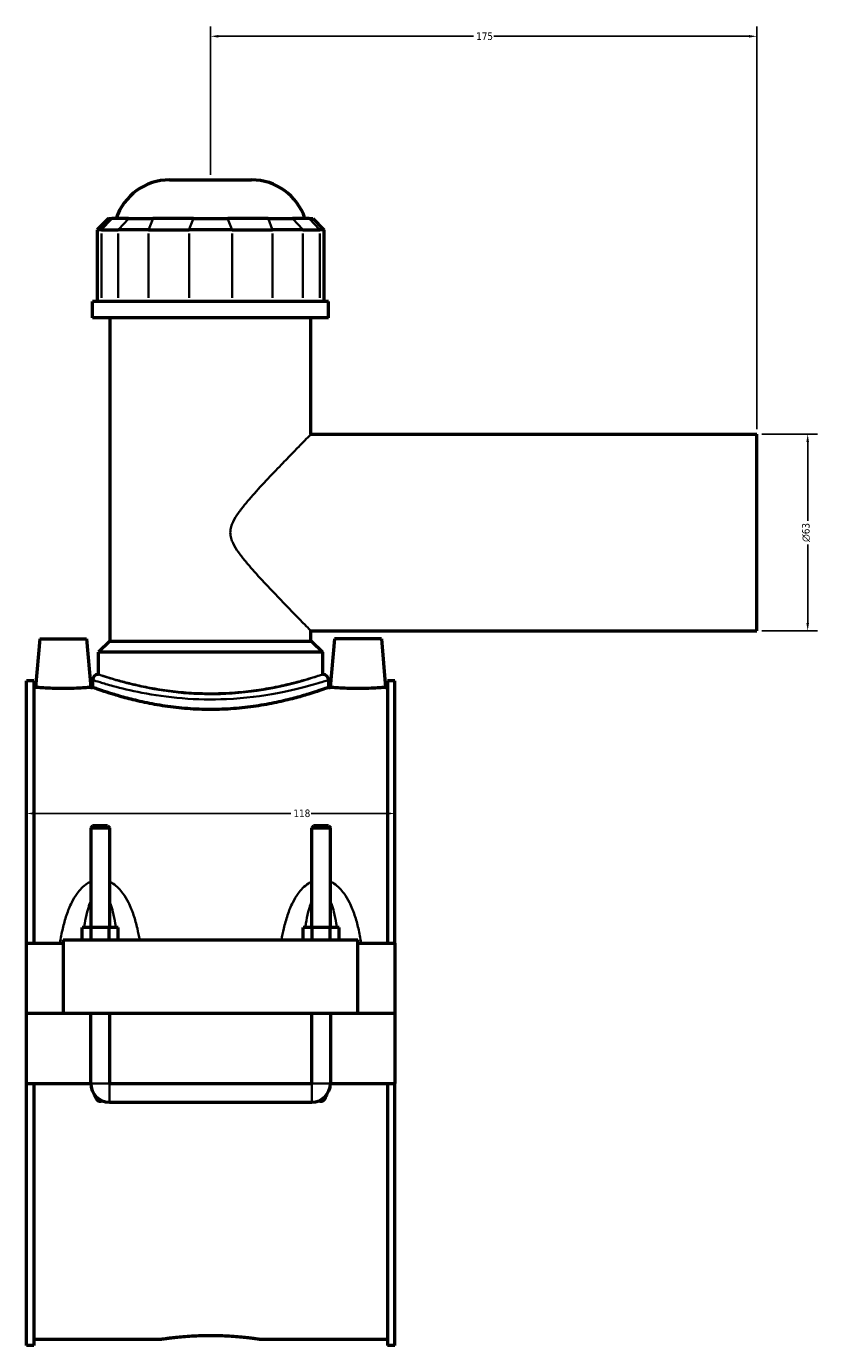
# Model space of a CAD drawing. Header units: millimetres. Extents: x -277 to 997, y -139 to 1191.
# Tile 2 of 8: x -277 to -24, y 241 to 663. Entities that reach past the tile are written whole.
import ezdxf

# ---------------------------------------------------------------- set-up
doc = ezdxf.new("R2010")
doc.units = ezdxf.units.MM
for name, color, linetype, lineweight in [('Dimension (ANSI)', 7, 'Continuous', 25), ('Visible (ANSI)', 7, 'Continuous', 50), ('Visible Narrow (ANSI)', 7, 'Continuous', 35)]:
    doc.layers.add(name, color=color, linetype=linetype, lineweight=lineweight)
doc.styles.add('Note Text (ANSI)', font='tahoma.ttf')
doc.dimstyles.new('Default - mm (ANSI)', dxfattribs={"dimtxt": 2.4, "dimasz": 2.5, "dimexe": 3.175, "dimexo": 1.6002, "dimgap": 0.8, "dimtad": 0, "dimtoh": 1, "dimdec": 0, "dimrnd": 1e-08, "dimzin": 4, "dimdsep": 46, "dimtxsty": 'Note Text (ANSI)', "dimcen": 0.09, "dimdle": 10, "dimclrd": 256, "dimclre": 256, "dimclrt": 5, "dimadec": 1, "dimazin": 1, "dimtfac": 1.27, "dimtofl": 0, "dimtmove": 0, "dimatfit": 3, "dimfxl": 1, "dimtolj": 1, "dimtzin": 4, "dimlwd": -1, "dimlwe": -1, "dimarcsym": 0})

# ---------------------------------------------------------------- blocks, each defined once
blk = doc.blocks.new('*D7')
at = {"layer": 'Defpoints', "color": 0, "transparency": 16777216}
for p in [(-276.95, 411.54), (-158.95, 411.54), (-158.95, 411.05)]:
    blk.add_point(p, dxfattribs=at)
at = {"layer": 'Dimension (ANSI)', "transparency": 16777216}
for p, q in [((-274.45, 411.05), (-192.21, 411.05)), ((-161.45, 411.05), (-185.69, 411.05))]:
    blk.add_line(p, q, dxfattribs=at)
for points in [[(-274.45, 411.47), (-274.45, 410.64), (-276.95, 411.05)], [(-161.45, 411.47), (-161.45, 410.64), (-158.95, 411.05)]]:
    blk.add_solid(points, dxfattribs=at)
at = {"layer": 'Dimension (ANSI)', "color": 5, "transparency": 16777216, "insert": (-191.41, 412.31), "char_height": 2.4, "attachment_point": 1, "style": 'Note Text (ANSI)'}
blk.add_mtext('\\A1;118', dxfattribs=at)
blk = doc.blocks.new('*D8')
at = {"layer": 'Defpoints', "color": 0, "transparency": 16777216}
for p in [(-217.95, 660.05), (-217.95, 614.05), (-42.95, 532.55)]:
    blk.add_point(p, dxfattribs=at)
at = {"layer": 'Dimension (ANSI)', "transparency": 16777216}
for p, q in [((-217.95, 615.65), (-217.95, 663.22)), ((-215.45, 660.05), (-133.68, 660.05)), ((-45.45, 660.05), (-127.21, 660.05)), ((-42.95, 534.15), (-42.95, 663.22))]:
    blk.add_line(p, q, dxfattribs=at)
for points in [[(-215.45, 660.46), (-215.45, 659.63), (-217.95, 660.05)], [(-45.45, 660.46), (-45.45, 659.63), (-42.95, 660.05)]]:
    blk.add_solid(points, dxfattribs=at)
at = {"layer": 'Dimension (ANSI)', "color": 5, "transparency": 16777216, "insert": (-132.88, 661.28), "char_height": 2.4, "attachment_point": 1, "style": 'Note Text (ANSI)'}
blk.add_mtext('\\A1;175', dxfattribs=at)
blk = doc.blocks.new('*D9')
at = {"layer": 'Defpoints', "color": 0, "transparency": 16777216}
for p in [(-42.95, 532.55), (-42.95, 469.55), (-26.68, 469.55)]:
    blk.add_point(p, dxfattribs=at)
at = {"layer": 'Dimension (ANSI)', "transparency": 16777216}
for p, q in [((-41.35, 532.55), (-23.5, 532.55)), ((-26.68, 530.05), (-26.68, 504.85)), ((-26.68, 472.05), (-26.68, 497.24)), ((-41.35, 469.55), (-23.5, 469.55))]:
    blk.add_line(p, q, dxfattribs=at)
for points in [[(-27.09, 530.05), (-26.26, 530.05), (-26.68, 532.55)], [(-27.09, 472.05), (-26.26, 472.05), (-26.68, 469.55)]]:
    blk.add_solid(points, dxfattribs=at)
at = {"layer": 'Dimension (ANSI)', "color": 5, "transparency": 16777216, "insert": (-28.48, 498.04), "char_height": 2.4, "attachment_point": 1, "rotation": 90, "style": 'Note Text (ANSI)'}
blk.add_mtext('\\A1;{\\fAIGDT|b0|i0;\\H2.4000;\\ln}\\fTahoma|b0|i0;\\H2.4000;63', dxfattribs=at)

msp = doc.modelspace()

# ---------------------------------------------------------------- linework, layer by layer
at = {"layer": 'Visible (ANSI)'}
for p, q in [((-231.08, 614.05), (-204.81, 614.05)), ((-250.66, 601.66), (-254.26, 598.06)), ((-250.66, 601.66), (-249.57, 601.66)), ((-244.2, 601.66), (-249.57, 601.66)), ((-244.2, 601.66), (-236.41, 601.66)), ((-223.46, 601.66), (-236.41, 601.66)), ((-223.46, 601.66), (-212.44, 601.66)), ((-199.48, 601.66), (-212.44, 601.66)), ((-199.48, 601.66), (-191.69, 601.66)), ((-186.33, 601.66), (-191.69, 601.66)), ((-186.33, 601.66), (-185.23, 601.66)), ((-185.23, 601.66), (-181.63, 598.06)), ((-252.89, 598.06), (-254.26, 598.06)), ((-254.26, 598.06), (-254.26, 575.11)), ((-252.89, 598.06), (-247.53, 598.06)), ((-237.79, 598.06), (-247.53, 598.06)), ((-237.79, 598.06), (-224.84, 598.06)), ((-211.06, 598.06), (-224.84, 598.06)), ((-211.06, 598.06), (-198.11, 598.06)), ((-188.37, 598.06), (-198.11, 598.06)), ((-188.37, 598.06), (-183, 598.06)), ((-181.63, 598.06), (-183, 598.06)), ((-181.63, 598.06), (-181.63, 575.11)), ((-180.15, 575.11), (-255.75, 575.11)), ((-255.75, 569.8), (-255.75, 575.11)), ((-180.15, 569.8), (-180.15, 575.11)), ((-180.15, 569.8), (-255.75, 569.8)), ((-250.08, 466.3), (-250.08, 569.8)), ((-185.82, 532.55), (-185.82, 569.8)), ((-185.82, 532.55), (-42.95, 532.55)), ((-42.95, 469.55), (-42.95, 532.55)), ((-185.82, 466.3), (-185.82, 469.55)), ((-185.82, 469.55), (-42.95, 469.55)), ((-272.65, 467.05), (-274.01, 451.45)), ((-272.65, 467.05), (-257.65, 467.05)), ((-257.65, 467.05), (-256.28, 451.45)), ((-250.26, 466.3), (-253.86, 462.7)), ((-250.26, 466.3), (-185.64, 466.3)), ((-185.64, 466.3), (-182.04, 462.7)), ((-178.25, 467.05), (-179.61, 451.45)), ((-163.25, 467.05), (-178.25, 467.05)), ((-163.25, 467.05), (-161.88, 451.45)), ((-182.04, 462.7), (-253.86, 462.7)), ((-253.86, 455.62), (-253.86, 462.7)), ((-182.04, 455.62), (-182.04, 462.7)), ((-276.95, 369.55), (-276.95, 453.53)), ((-274.59, 453.53), (-276.95, 453.53)), ((-274.59, 453.53), (-274.59, 369.55)), ((-255.75, 453.82), (-255.75, 451.45)), ((-253.86, 455.62), (-253.95, 455.62)), ((-181.95, 455.62), (-182.04, 455.62)), ((-180.15, 453.82), (-180.15, 451.45)), ((-161.31, 453.53), (-161.31, 369.55)), ((-158.95, 453.53), (-161.31, 453.53)), ((-158.95, 369.55), (-158.95, 453.53)), ((-274.59, 451.45), (-274.01, 451.45)), ((-256.28, 451.45), (-255.75, 451.45)), ((-180.15, 451.45), (-179.61, 451.45)), ((-161.88, 451.45), (-161.31, 451.45)), ((-255.75, 407.1), (-256.35, 406.5)), ((-256.35, 406.5), (-250.35, 406.5)), ((-256.35, 406.5), (-256.35, 374.55)), ((-250.95, 407.1), (-255.75, 407.1)), ((-250.95, 407.1), (-250.35, 406.5)), ((-250.35, 406.5), (-250.35, 374.55)), ((-184.95, 407.1), (-185.55, 406.5)), ((-185.55, 406.5), (-179.55, 406.5)), ((-185.55, 374.55), (-185.55, 406.5)), ((-180.15, 407.1), (-184.95, 407.1)), ((-180.15, 407.1), (-179.55, 406.5)), ((-179.55, 374.55), (-179.55, 406.5)), ((-259.12, 370.55), (-259.12, 374.55)), ((-256.23, 374.55), (-259.12, 374.55)), ((-256.23, 370.55), (-256.23, 374.55)), ((-250.46, 374.55), (-256.23, 374.55)), ((-250.46, 370.55), (-250.46, 374.55)), ((-247.57, 374.55), (-250.46, 374.55)), ((-247.57, 370.55), (-247.57, 374.55)), ((-188.32, 370.55), (-188.32, 374.55)), ((-185.43, 374.55), (-188.32, 374.55)), ((-185.43, 370.55), (-185.43, 374.55)), ((-179.66, 374.55), (-185.43, 374.55)), ((-179.66, 370.55), (-179.66, 374.55)), ((-176.77, 374.55), (-179.66, 374.55)), ((-176.77, 370.55), (-176.77, 374.55)), ((-276.95, 369.55), (-265.15, 369.55)), ((-276.95, 347.1), (-276.95, 369.55)), ((-265.15, 370.55), (-170.75, 370.55)), ((-265.15, 370.55), (-265.15, 347.1)), ((-170.75, 347.1), (-170.75, 370.55)), ((-170.75, 369.55), (-158.95, 369.55)), ((-158.95, 369.55), (-158.95, 347.1)), ((-276.95, 347.1), (-265.15, 347.1)), ((-276.95, 324.55), (-276.95, 347)), ((-256.35, 347), (-276.95, 347)), ((-265.15, 347.1), (-170.75, 347.1)), ((-256.35, 347.1), (-256.35, 347)), ((-256.35, 324.55), (-256.35, 347)), ((-250.35, 347.1), (-250.35, 347)), ((-250.35, 347), (-250.35, 324.55)), ((-185.55, 347), (-250.35, 347)), ((-185.55, 347), (-185.55, 347.1)), ((-185.55, 324.55), (-185.55, 347)), ((-179.55, 347), (-179.55, 347.1)), ((-179.55, 347), (-179.55, 324.55)), ((-158.95, 347), (-179.55, 347)), ((-170.75, 347.1), (-158.95, 347.1)), ((-158.95, 347), (-158.95, 324.55)), ((-276.95, 240.56), (-276.95, 324.55)), ((-276.95, 324.55), (-256.35, 324.55)), ((-274.59, 324.55), (-274.59, 240.56)), ((-250.35, 324.55), (-185.55, 324.55)), ((-179.55, 324.55), (-158.95, 324.55)), ((-161.31, 324.55), (-161.31, 240.56)), ((-158.95, 240.56), (-158.95, 324.55)), ((-250.35, 318.55), (-185.55, 318.55)), ((-274.59, 242.65), (-233.63, 242.65)), ((-202.27, 242.65), (-161.31, 242.65)), ((-274.59, 240.56), (-276.95, 240.56)), ((-158.95, 240.56), (-161.31, 240.56))]:
    msp.add_line(p, q, dxfattribs=at)
for centre, radius, start, end in [((-231.08, 596.05), 18, 90, 161.8403), ((-204.81, 596.05), 18, 18.1597, 90), ((-253.95, 453.82), 1.8, 90, 180), ((-181.95, 453.82), 1.8, 0, 90), ((-250.35, 324.55), 6, 180, 270), ((-185.55, 324.55), 6, 270, 0)]:
    msp.add_arc(centre, radius, start, end, dxfattribs=at)
for points, knots in [([(-256.28, 451.45), (-256.28, 451.45), (-256.5, 451.43), (-257.41, 451.36), (-258.09, 451.3), (-259.66, 451.21), (-260.65, 451.16), (-262.84, 451.09), (-264.03, 451.07), (-266.26, 451.07), (-267.45, 451.09), (-269.64, 451.16), (-270.64, 451.21), (-272.21, 451.3), (-272.89, 451.36), (-273.79, 451.43), (-274.01, 451.45), (-274.01, 451.45)], [1.338907, 1.338907, 1.338907, 1.338907, 1.673491, 1.673491, 2.008074, 2.008074, 2.342944, 2.342944, 2.677815, 2.677815, 3.012686, 3.012686, 3.347556, 3.347556, 3.682139, 3.682139, 4.016722, 4.016722, 4.016722, 4.016722]), ([(-180.15, 451.45), (-180.15, 451.45), (-180.38, 451.36), (-181.35, 451.02), (-182.08, 450.76), (-184.02, 450.1), (-185.22, 449.71), (-187.99, 448.86), (-189.55, 448.41), (-192.88, 447.53), (-194.77, 447.07), (-198.87, 446.19), (-201.1, 445.78), (-205.75, 445.1), (-208.18, 444.82), (-213.08, 444.45), (-215.55, 444.36), (-220.34, 444.36), (-222.82, 444.45), (-227.72, 444.82), (-230.15, 445.1), (-234.8, 445.78), (-237.02, 446.19), (-241.13, 447.07), (-243.01, 447.53), (-246.34, 448.41), (-247.91, 448.86), (-250.68, 449.71), (-251.88, 450.1), (-253.81, 450.76), (-254.55, 451.02), (-255.52, 451.36), (-255.75, 451.45), (-255.75, 451.45)], [5.752543, 5.752543, 5.752543, 5.752543, 6.471374, 6.471374, 7.190205, 7.190205, 7.909035, 7.909035, 8.627866, 8.627866, 9.347171, 9.347171, 10.066476, 10.066476, 10.785781, 10.785781, 11.505086, 11.505086, 12.224391, 12.224391, 12.943695, 12.943695, 13.663, 13.663, 14.382305, 14.382305, 15.101136, 15.101136, 15.819967, 15.819967, 16.538798, 16.538798, 17.257629, 17.257629, 17.257629, 17.257629]), ([(-161.88, 451.45), (-161.88, 451.45), (-162.1, 451.43), (-163.01, 451.36), (-163.69, 451.3), (-165.26, 451.21), (-166.25, 451.16), (-168.44, 451.09), (-169.63, 451.07), (-170.75, 451.07), (-171.86, 451.07), (-173.05, 451.09), (-175.24, 451.16), (-176.24, 451.21), (-177.81, 451.3), (-178.49, 451.36), (-179.39, 451.43), (-179.61, 451.45), (-179.61, 451.45)], [4.016722, 4.016722, 4.016722, 4.016722, 4.351306, 4.351306, 4.685889, 4.685889, 5.020759, 5.020759, 5.35563, 5.35563, 5.35563, 5.690501, 5.690501, 6.025371, 6.025371, 6.359954, 6.359954, 6.694537, 6.694537, 6.694537, 6.694537]), ([(-252.7, 319.03), (-252.75, 318.99), (-252.79, 318.96), (-252.92, 318.88), (-253, 318.84), (-253.17, 318.79), (-253.26, 318.78), (-253.44, 318.78), (-253.52, 318.79), (-253.69, 318.84), (-253.78, 318.88), (-254.01, 319.03), (-254.15, 319.16), (-254.61, 319.69), (-254.85, 320.2), (-255.07, 320.79), (-255.09, 320.84), (-255.11, 320.9)], [1.535936, 1.535936, 1.535936, 1.535936, 1.5521174, 1.5521174, 1.5785837, 1.5785837, 1.6050499, 1.6050499, 1.6315162, 1.6315162, 1.6579824, 1.6579824, 1.7109149, 1.7109149, 1.8732029, 1.8732029, 1.8900181, 1.8900181, 1.8900181, 1.8900181]), ([(-180.79, 320.9), (-180.81, 320.84), (-180.83, 320.79), (-181.05, 320.2), (-181.29, 319.69), (-181.75, 319.16), (-181.88, 319.03), (-182.12, 318.88), (-182.2, 318.84), (-182.37, 318.79), (-182.46, 318.78), (-182.64, 318.78), (-182.72, 318.79), (-182.89, 318.84), (-182.98, 318.88), (-183.1, 318.96), (-183.15, 318.99), (-183.19, 319.03)], [1.3200817, 1.3200817, 1.3200817, 1.3200817, 1.336897, 1.336897, 1.4991849, 1.4991849, 1.5521174, 1.5521174, 1.5785837, 1.5785837, 1.6050499, 1.6050499, 1.6315162, 1.6315162, 1.6579824, 1.6579824, 1.6741639, 1.6741639, 1.6741639, 1.6741639]), ([(-233.63, 242.65), (-233.63, 242.65), (-233.53, 242.66), (-233.14, 242.72), (-232.83, 242.76), (-232.03, 242.87), (-231.53, 242.94), (-230.38, 243.09), (-229.73, 243.16), (-228.34, 243.31), (-227.55, 243.39), (-225.84, 243.53), (-224.92, 243.6), (-222.99, 243.71), (-221.98, 243.76), (-219.95, 243.82), (-218.93, 243.83), (-216.96, 243.83), (-215.94, 243.82), (-213.92, 243.76), (-212.91, 243.71), (-210.98, 243.6), (-210.05, 243.53), (-208.34, 243.39), (-207.55, 243.31), (-206.16, 243.16), (-205.51, 243.09), (-204.36, 242.94), (-203.86, 242.87), (-203.06, 242.76), (-202.76, 242.72), (-202.36, 242.66), (-202.27, 242.65), (-202.27, 242.65)], [2.366429, 2.366429, 2.366429, 2.366429, 2.66223, 2.66223, 2.958031, 2.958031, 3.253832, 3.253832, 3.549634, 3.549634, 3.84544, 3.84544, 4.141246, 4.141246, 4.437052, 4.437052, 4.732858, 4.732858, 5.028665, 5.028665, 5.324471, 5.324471, 5.620277, 5.620277, 5.916083, 5.916083, 6.211885, 6.211885, 6.507686, 6.507686, 6.803487, 6.803487, 7.099288, 7.099288, 7.099288, 7.099288])]:
    msp.add_open_spline(points, degree=3, knots=knots, dxfattribs=at)
at = {"layer": 'Visible Narrow (ANSI)'}
for p, q in [((-249.73, 601.48), (-252.73, 598.24)), ((-247.36, 598.24), (-244.37, 601.48)), ((-236.48, 601.48), (-237.72, 598.24)), ((-223.53, 601.48), (-224.77, 598.24)), ((-212.37, 601.48), (-211.13, 598.24)), ((-199.42, 601.48), (-198.18, 598.24)), ((-191.52, 601.48), (-188.53, 598.24)), ((-186.16, 601.48), (-183.17, 598.24)), ((-252.89, 576.25), (-252.89, 596.91)), ((-247.53, 596.91), (-247.53, 576.25)), ((-237.79, 576.25), (-237.79, 596.91)), ((-224.84, 596.91), (-224.84, 576.25)), ((-211.06, 576.25), (-211.06, 596.91)), ((-198.11, 596.91), (-198.11, 576.25)), ((-188.37, 576.25), (-188.37, 596.91)), ((-183, 596.91), (-183, 576.25)), ((-256.31, 324.55), (-250.38, 324.55)), ((-250.35, 318.58), (-250.35, 324.51)), ((-185.55, 318.58), (-185.55, 324.51)), ((-179.58, 324.55), (-185.51, 324.55))]:
    msp.add_line(p, q, dxfattribs=at)
for points, knots in [([(-185.82, 469.55), (-185.82, 469.55), (-186.04, 469.77), (-186.91, 470.66), (-187.56, 471.32), (-189.2, 473), (-190.19, 474.02), (-192.38, 476.27), (-193.57, 477.51), (-196.27, 480.31), (-197.88, 482), (-201.19, 485.52), (-202.89, 487.35), (-205.33, 490.12), (-206.12, 491.04), (-207.63, 492.89), (-208.35, 493.81), (-209.68, 495.69), (-210.28, 496.63), (-211, 498.15), (-211.21, 498.67), (-211.52, 499.79), (-211.62, 500.39), (-211.62, 501.7), (-211.52, 502.3), (-211.21, 503.42), (-211, 503.95), (-210.28, 505.47), (-209.68, 506.41), (-208.35, 508.28), (-207.63, 509.21), (-206.12, 511.05), (-205.33, 511.97), (-202.89, 514.74), (-201.19, 516.58), (-197.88, 520.1), (-196.27, 521.78), (-193.57, 524.58), (-192.38, 525.82), (-190.19, 528.08), (-189.2, 529.09), (-187.56, 530.77), (-186.91, 531.43), (-186.04, 532.32), (-185.82, 532.55), (-185.82, 532.55)], [5.752755, 5.752755, 5.752755, 5.752755, 6.401383, 6.401383, 7.050011, 7.050011, 7.698638, 7.698638, 8.347266, 8.347266, 9.136827, 9.136827, 9.926388, 9.926388, 10.321169, 10.321169, 10.71595, 10.71595, 11.11073, 11.11073, 11.308121, 11.308121, 11.505511, 11.505511, 11.702901, 11.702901, 11.900291, 11.900291, 12.295072, 12.295072, 12.689853, 12.689853, 13.084633, 13.084633, 13.874194, 13.874194, 14.663756, 14.663756, 15.312383, 15.312383, 15.961011, 15.961011, 16.609639, 16.609639, 17.258266, 17.258266, 17.258266, 17.258266]), ([(-255.74, 453.82), (-255.75, 453.82), (-255.66, 453.79), (-255.11, 453.62), (-254.39, 453.39), (-252.25, 452.74), (-250.84, 452.33), (-246.65, 451.2), (-243.54, 450.43), (-236.09, 448.98), (-231.68, 448.32), (-222.41, 447.57), (-217.56, 447.47), (-206.97, 447.96), (-201.34, 448.71), (-192.25, 450.43), (-188.62, 451.35), (-183.52, 452.76), (-181.83, 453.29), (-180.41, 453.74), (-180.15, 453.82), (-180.15, 453.82)], [-28.739834, -28.739834, -28.739834, -28.739834, -28.305844, -28.305844, -27.427431, -27.427431, -26.549018, -26.549018, -25.262283, -25.262283, -23.873399, -23.873399, -22.499331, -22.499331, -20.790393, -20.790393, -19.278546, -19.278546, -17.982026, -17.982026, -17.24389, -17.24389, -17.24389, -17.24389]), ([(-181.95, 455.62), (-181.95, 455.62), (-182.2, 455.54), (-183.55, 455.08), (-185.16, 454.54), (-190.01, 453.11), (-193.48, 452.17), (-202.13, 450.42), (-207.49, 449.66), (-217.58, 449.16), (-222.2, 449.26), (-231.03, 450.03), (-235.23, 450.7), (-242.32, 452.17), (-245.29, 452.95), (-249.28, 454.1), (-250.62, 454.52), (-252.65, 455.18), (-253.35, 455.42), (-253.86, 455.59), (-253.95, 455.62), (-253.95, 455.62)], [17.24389, 17.24389, 17.24389, 17.24389, 17.982026, 17.982026, 19.278546, 19.278546, 20.790393, 20.790393, 22.499331, 22.499331, 23.873399, 23.873399, 25.262283, 25.262283, 26.549018, 26.549018, 27.427431, 27.427431, 28.305844, 28.305844, 28.739834, 28.739834, 28.739834, 28.739834]), ([(-182.04, 455.62), (-182.04, 455.62), (-182.26, 455.55), (-183.17, 455.25), (-183.87, 455.03), (-185.71, 454.46), (-186.85, 454.12), (-189.48, 453.39), (-190.97, 452.99), (-194.14, 452.23), (-195.93, 451.83), (-199.84, 451.08), (-201.95, 450.73), (-206.37, 450.14), (-208.67, 449.9), (-213.33, 449.59), (-215.67, 449.51), (-220.22, 449.51), (-222.57, 449.59), (-227.22, 449.9), (-229.53, 450.14), (-233.95, 450.73), (-236.06, 451.08), (-239.96, 451.83), (-241.75, 452.23), (-244.92, 452.99), (-246.41, 453.39), (-249.04, 454.12), (-250.19, 454.46), (-252.02, 455.03), (-252.72, 455.25), (-253.64, 455.55), (-253.86, 455.62), (-253.86, 455.62)], [5.45542, 5.45542, 5.45542, 5.45542, 6.137195, 6.137195, 6.818969, 6.818969, 7.500744, 7.500744, 8.182518, 8.182518, 8.864599, 8.864599, 9.546679, 9.546679, 10.22876, 10.22876, 10.91084, 10.91084, 11.592921, 11.592921, 12.275002, 12.275002, 12.957082, 12.957082, 13.639163, 13.639163, 14.320937, 14.320937, 15.002712, 15.002712, 15.684486, 15.684486, 16.366261, 16.366261, 16.366261, 16.366261]), ([(-256.35, 389.21), (-256.72, 389.04), (-257.08, 388.84), (-258.1, 388.18), (-258.71, 387.67), (-259.79, 386.58), (-260.25, 386.01), (-261.34, 384.52), (-261.91, 383.55), (-263.07, 381.24), (-263.62, 379.87), (-264.56, 377.07), (-264.95, 375.64), (-265.65, 372.66), (-265.95, 371.11), (-266.2, 369.55)], [-2.933683, -2.933683, -2.933683, -2.933683, -2.81067, -2.81067, -2.571944, -2.571944, -2.353828, -2.353828, -2.024164, -2.024164, -1.5956, -1.5956, -1.170935, -1.170935, -0.724591, -0.724591, -0.724591, -0.724591]), ([(-240.66, 370.55), (-240.87, 371.77), (-241.12, 372.99), (-241.74, 375.64), (-242.13, 377.07), (-243.08, 379.87), (-243.62, 381.24), (-244.78, 383.55), (-245.35, 384.52), (-246.44, 386.01), (-246.91, 386.58), (-247.98, 387.67), (-248.6, 388.18), (-249.61, 388.84), (-249.97, 389.04), (-250.35, 389.21)], [-5.667372, -5.667372, -5.667372, -5.667372, -5.316213, -5.316213, -4.891548, -4.891548, -4.462984, -4.462984, -4.13332, -4.13332, -3.915204, -3.915204, -3.676478, -3.676478, -3.553466, -3.553466, -3.553466, -3.553466]), ([(-185.55, 389.21), (-185.92, 389.04), (-186.28, 388.84), (-187.3, 388.18), (-187.91, 387.67), (-188.99, 386.58), (-189.45, 386.01), (-190.54, 384.52), (-191.11, 383.55), (-192.27, 381.24), (-192.82, 379.87), (-193.76, 377.07), (-194.15, 375.64), (-194.78, 372.99), (-195.02, 371.77), (-195.24, 370.55)], [-2.933683, -2.933683, -2.933683, -2.933683, -2.81067, -2.81067, -2.571944, -2.571944, -2.353828, -2.353828, -2.024164, -2.024164, -1.5956, -1.5956, -1.170935, -1.170935, -0.819776, -0.819776, -0.819776, -0.819776]), ([(-169.69, 369.55), (-169.94, 371.11), (-170.24, 372.66), (-170.94, 375.64), (-171.33, 377.07), (-172.28, 379.87), (-172.82, 381.24), (-173.98, 383.55), (-174.55, 384.52), (-175.64, 386.01), (-176.11, 386.58), (-177.18, 387.67), (-177.8, 388.18), (-178.81, 388.84), (-179.17, 389.04), (-179.55, 389.21)], [-5.762558, -5.762558, -5.762558, -5.762558, -5.316213, -5.316213, -4.891548, -4.891548, -4.462984, -4.462984, -4.13332, -4.13332, -3.915204, -3.915204, -3.676478, -3.676478, -3.553466, -3.553466, -3.553466, -3.553466]), ([(-258.42, 374.55), (-258.36, 374.95), (-258.3, 375.36), (-258.02, 377.04), (-257.77, 378.29), (-257.24, 380.41), (-256.98, 381.29), (-256.58, 382.41), (-256.46, 382.69), (-256.35, 382.97)], [1.462142, 1.462142, 1.462142, 1.462142, 1.5956, 1.5956, 2.024164, 2.024164, 2.353828, 2.353828, 2.47253, 2.47253, 2.47253, 2.47253]), ([(-250.35, 382.97), (-250.23, 382.69), (-250.12, 382.41), (-249.71, 381.29), (-249.46, 380.41), (-248.93, 378.29), (-248.68, 377.04), (-248.4, 375.36), (-248.33, 374.95), (-248.27, 374.55)], [4.014618, 4.014618, 4.014618, 4.014618, 4.13332, 4.13332, 4.462984, 4.462984, 4.891548, 4.891548, 5.025006, 5.025006, 5.025006, 5.025006]), ([(-187.62, 374.55), (-187.56, 374.95), (-187.5, 375.36), (-187.22, 377.04), (-186.97, 378.29), (-186.44, 380.41), (-186.18, 381.29), (-185.78, 382.41), (-185.66, 382.69), (-185.55, 382.97)], [1.462142, 1.462142, 1.462142, 1.462142, 1.5956, 1.5956, 2.024164, 2.024164, 2.353828, 2.353828, 2.47253, 2.47253, 2.47253, 2.47253]), ([(-179.55, 382.97), (-179.43, 382.69), (-179.32, 382.41), (-178.91, 381.29), (-178.66, 380.41), (-178.13, 378.29), (-177.88, 377.04), (-177.6, 375.36), (-177.53, 374.95), (-177.47, 374.55)], [4.014618, 4.014618, 4.014618, 4.014618, 4.13332, 4.13332, 4.462984, 4.462984, 4.891548, 4.891548, 5.025006, 5.025006, 5.025006, 5.025006])]:
    msp.add_open_spline(points, degree=3, knots=knots, dxfattribs=at)

# ---------------------------------------------------------------- dimensions: what is measured, and where the dimension line sits
at = {"layer": 'Dimension (ANSI)'}
for base, p1, p2, override, picture, middle in [((-217.95, 660.05), (-42.95, 532.55), (-217.95, 614.05), {"dimgap": 0.8, "dimtoh": 0, "dimdec": 0, "dimtol": 0, "dimlim": 0, "dimtp": 0, "dimtm": 0, "dimtdec": 2, "dimatfit": 1}, '*D8', (-130.45, 660.05)), ((-158.95, 411.05), (-276.95, 411.54), (-158.95, 411.54), {"dimgap": 0.8, "dimtoh": 0, "dimdec": 0, "dimse1": 1, "dimse2": 1, "dimtol": 0, "dimlim": 0, "dimtp": 0, "dimtm": 0, "dimtdec": 2, "dimatfit": 1}, '*D7', (-188.95, 411.05))]:
    dim = msp.add_linear_dim(base=base, p1=p1, p2=p2, angle=180, dimstyle='Default - mm (ANSI)', override=override, dxfattribs=at)
    dim.commit()
    dim.dimension.update_dxf_attribs({"geometry": picture, "text_midpoint": middle, "dimtype": 160})
dim = msp.add_linear_dim(base=(-26.68, 469.55), p1=(-42.95, 532.55), p2=(-42.95, 469.55), angle=90, text='{\\fAIGDT|b0|i0;\\H2.4000;\\ln}\\fTahoma|b0|i0;\\H2.4000;<>', dimstyle='Default - mm (ANSI)', override={"dimgap": 0.8, "dimtoh": 0, "dimdec": 0, "dimtol": 0, "dimlim": 0, "dimtp": 0, "dimtm": 0, "dimtdec": 2, "dimatfit": 1}, dxfattribs=at)
dim.commit()
dim.dimension.update_dxf_attribs({"geometry": '*D9', "text_midpoint": (-26.68, 501.05), "dimtype": 160})

doc.saveas('drawing.dxf')
